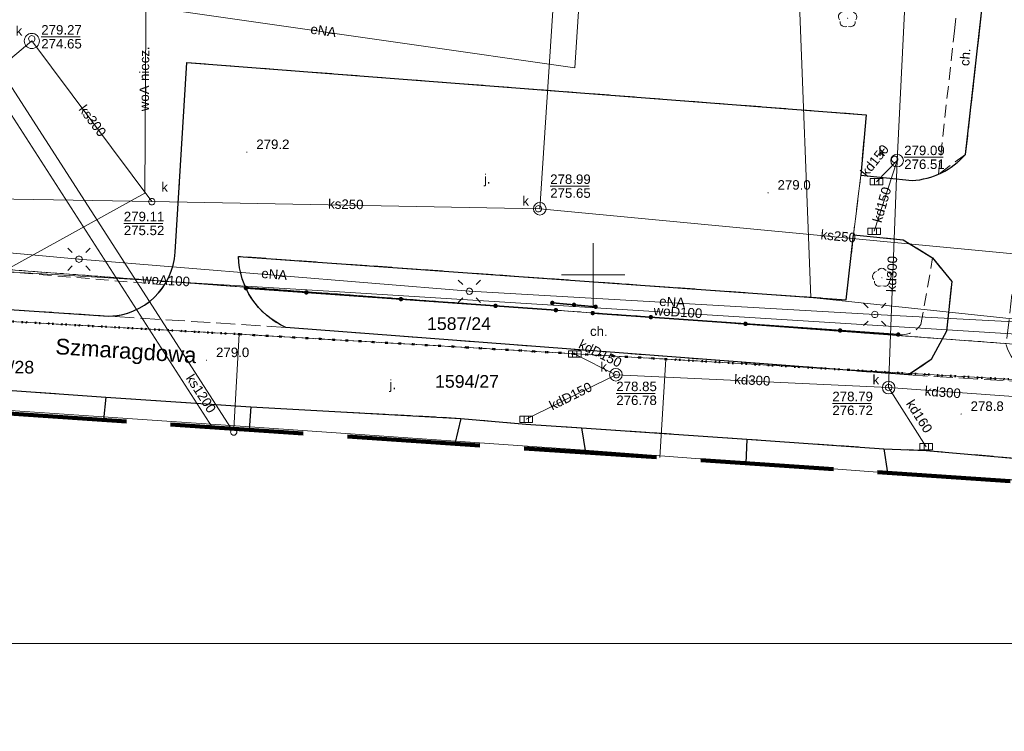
# Model space of a CAD drawing. Extents: x 0 to 6568752, y 0 to 5584302.
# Tile 21 of 58: x 6568405 to 6568482, y 5583914 to 5583970. Entities that reach past the tile are written whole.
import ezdxf
from ezdxf.enums import TextEntityAlignment as Align

# ---------------------------------------------------------------- set-up
doc = ezdxf.new("R2010")
doc.units = 0
doc.header["$PDSIZE"] = 0.75
for name, pattern in [('GAK', [3.5, 2, -0.7, 0.1, -0.7]), ('KROPK2', [1, 0.05, -0.95]), ('PRZER1-1', [1, 0.5, -0.5]), ('PRZER2-1', [1.5, 1, -0.5]), ('PRZER3-1', [2, 1.5, -0.5])]:
    doc.linetypes.add(name, pattern=pattern)
doc.layers.get('0').update_dxf_attribs({"linetype": 'CONTINUOUS'})
doc.layers.get('Defpoints').update_dxf_attribs({"linetype": 'CONTINUOUS'})
for name, color, linetype, lineweight in [('EGDE', 7, 'CONTINUOUS', 18), ('EGDE_O', 7, 'CONTINUOUS', 18), ('EGPG', 7, 'CONTINUOUS', 18), ('GELULI_O', 7, 'CONTINUOUS', 18), ('GESJAE', 7, 'CONTINUOUS', 50), ('GUPPRZ_O', 7, 'CONTINUOUS', 18), ('OTKC', 7, 'CONTINUOUS', 18), ('OTKC_O', 7, 'CONTINUOUS', 18), ('OTKJ', 7, 'CONTINUOUS', 18), ('OTKJ_O', 7, 'CONTINUOUS', 18), ('OTKK', 7, 'CONTINUOUS', 25), ('OTOO', 7, 'CONTINUOUS', 35), ('OTRN', 7, 'CONTINUOUS', 13), ('OTRN_O', 7, 'CONTINUOUS', 13), ('ramka sekcji', 7, 'CONTINUOUS', 18), ('siec', 7, 'GAK', 70), ('SUEO', 7, 'CONTINUOUS', 18), ('SUPK', 7, 'CONTINUOUS', 18), ('SUPW', 7, 'CONTINUOUS', 18), ('SUPW_O', 7, 'CONTINUOUS', 18), ('zakres', 6, 'PRZER3-1', 106)]:
    doc.layers.add(name, color=color, linetype=linetype, lineweight=lineweight)
for name, color, linetype, lineweight, true_color in [('EGUG', 7, 'CONTINUOUS', 18, 0x008000), ('OTZL', 7, 'CONTINUOUS', 18, 0x008000), ('SUEP', 1, 'CONTINUOUS', 18, 0xff0000), ('SUEP_O', 1, 'CONTINUOUS', 18, 0xff0000), ('SUKK', 7, 'CONTINUOUS', 18, 0x803300), ('SUKP', 7, 'CONTINUOUS', 18, 0x803300), ('SUKP_O', 7, 'CONTINUOUS', 18, 0x803300), ('SUKS', 7, 'CONTINUOUS', 18, 0x803300), ('SUKS_O', 7, 'CONTINUOUS', 18, 0x803300), ('SUWP', 5, 'CONTINUOUS', 18, 0x0000ff), ('SUWP_O', 5, 'CONTINUOUS', 18, 0x0000ff)]:
    doc.layers.add(name, color=color, linetype=linetype, lineweight=lineweight, true_color=true_color)
doc.styles.add('Arial', font='arial.ttf')
doc.styles.add('GEO-INFO', font='arial.ttf')
doc.dimstyles.get("Standard").update_dxf_attribs({"dimtxt": 0.18, "dimasz": 0.18, "dimexe": 0.18, "dimexo": 0.0625, "dimgap": 0.09, "dimtad": 0, "dimtih": 1, "dimtoh": 1, "dimdec": 4, "dimzin": 0, "dimdsep": 46, "dimtxsty": 'Standard', "dimcen": 0.09, "dimadec": 0, "dimazin": 0, "dimtfac": 1, "dimtdec": 4, "dimtofl": 0, "dimtmove": 0, "dimatfit": 3, "dimfxl": 0, "dimtolj": 1, "dimtzin": 0, "dimarcsym": 0})

# ---------------------------------------------------------------- blocks, each defined once
blk = doc.blocks.new('D_GSPRDL1')
blk.add_hatch(color=0).paths.add_polyline_path([(0, -0.045), (0.013906, -0.042798), (0.02645, -0.036406), (0.036406, -0.02645), (0.042798, -0.013906), (0.045, 0), (0.042798, 0.013906), (0.036406, 0.02645), (0.02645, 0.036406), (0.013906, 0.042798), (0, 0.045), (-0.013906, 0.042798), (-0.02645, 0.036406), (-0.036406, 0.02645), (-0.042798, 0.013906), (-0.045, 0), (-0.042798, -0.013906), (-0.036406, -0.02645), (-0.02645, -0.036406), (-0.013906, -0.042798)])
at = {"color": 0}
for points in [[(-0.635969, -0.134326), (-0.70458, -0.024001), (-0.731429, 0.103115), (-0.713292, 0.231763), (-0.652348, 0.346501), (-0.55591, 0.433559), (-0.435555, 0.482485)], [(-0.324277, 0.563333), (-0.240553, 0.662679), (-0.127956, 0.727494), (0, 0.75), (0.127956, 0.727494), (0.240553, 0.662679), (0.324277, 0.563333)], [(0.435555, 0.482485), (0.55591, 0.433559), (0.652348, 0.346501), (0.713292, 0.231763), (0.731429, 0.103115), (0.70458, -0.024001), (0.635969, -0.134326)], [(-0.068773, -0.646351), (-0.194901, -0.677512), (-0.324092, -0.663766), (-0.440839, -0.606763), (-0.531129, -0.513345), (-0.584125, -0.394725), (-0.593465, -0.265141)], [(0.593465, -0.265141), (0.584125, -0.394725), (0.531129, -0.513345), (0.440839, -0.606763), (0.324092, -0.663766), (0.194901, -0.677512), (0.068773, -0.646351)]]:
    blk.add_lwpolyline(points, dxfattribs=at)
blk = doc.blocks.new('D_GSPWPN1')
blk.add_hatch(color=0).paths.add_polyline_path([(-0.045, 0), (-0.043467, -0.011647), (-0.038971, -0.0225), (-0.03182, -0.03182), (-0.0225, -0.038971), (-0.011647, -0.043467), (0, -0.045), (0.011647, -0.043467), (0.0225, -0.038971), (0.03182, -0.03182), (0.038971, -0.0225), (0.043467, -0.011647), (0.045, 0), (0.043467, 0.011647), (0.038971, 0.0225), (0.03182, 0.03182), (0.0225, 0.038971), (0.011647, 0.043467), (0, 0.045), (-0.011647, 0.043467), (-0.0225, 0.038971), (-0.03182, 0.03182), (-0.038971, 0.0225), (-0.043467, 0.011647)])
blk = doc.blocks.new('D_GUPIWZ1_1')
at = {"color": 0}
blk.add_lwpolyline([(0, 0.25), (0.064705, 0.241481), (0.125, 0.216506), (0.176777, 0.176777), (0.216506, 0.125), (0.241481, 0.064705), (0.25, 0), (0.241481, -0.064705), (0.216506, -0.125), (0.176777, -0.176777), (0.125, -0.216506), (0.064705, -0.241481), (0, -0.25), (-0.064705, -0.241481), (-0.125, -0.216506), (-0.176777, -0.176777), (-0.216506, -0.125), (-0.241481, -0.064705), (-0.25, 0), (-0.241481, 0.064705), (-0.216506, 0.125), (-0.176777, 0.176777), (-0.125, 0.216506), (-0.064705, 0.241481)], close=True, dxfattribs=at)
blk = doc.blocks.new('D_GUPKKS1')
at = {"color": 0}
blk.add_lwpolyline([(0.5, -0.25), (-0.5, -0.25), (-0.5, 0.25), (0.5, 0.25)], close=True, dxfattribs=at)
for points in [[(-0.175, -0.25), (-0.175, 0.25)], [(0.175, -0.25), (0.175, 0.25)]]:
    blk.add_lwpolyline(points, dxfattribs=at)
blk = doc.blocks.new('D_GUPKSD1_1')
at = {"color": 0}
blk.add_lwpolyline([(0, 0.25), (0.064705, 0.241481), (0.125, 0.216506), (0.176777, 0.176777), (0.216506, 0.125), (0.241481, 0.064705), (0.25, 0), (0.241481, -0.064705), (0.216506, -0.125), (0.176777, -0.176777), (0.125, -0.216506), (0.064705, -0.241481), (0, -0.25), (-0.064705, -0.241481), (-0.125, -0.216506), (-0.176777, -0.176777), (-0.216506, -0.125), (-0.241481, -0.064705), (-0.25, 0), (-0.241481, 0.064705), (-0.216506, 0.125), (-0.176777, 0.176777), (-0.125, 0.216506), (-0.064705, 0.241481)], close=True, dxfattribs=at)
blk = doc.blocks.new('D_GEPPGD1_2')
blk.add_hatch(color=0).paths.add_polyline_path([(0, -0.045), (0.013906, -0.042798), (0.02645, -0.036406), (0.036406, -0.02645), (0.042798, -0.013906), (0.045, 0), (0.042798, 0.013906), (0.036406, 0.02645), (0.02645, 0.036406), (0.013906, 0.042798), (0, 0.045), (-0.013906, 0.042798), (-0.02645, 0.036406), (-0.036406, 0.02645), (-0.042798, 0.013906), (-0.045, 0), (-0.042798, -0.013906), (-0.036406, -0.02645), (-0.02645, -0.036406), (-0.013906, -0.042798)])
blk = doc.blocks.new('D_GEPPGD1_1')
at = {"color": 0}
blk.add_lwpolyline([(0, 0.25), (0.077254, 0.237764), (0.146946, 0.202254), (0.202254, 0.146946), (0.237764, 0.077254), (0.25, 0), (0.237764, -0.077254), (0.202254, -0.146946), (0.146946, -0.202254), (0.077254, -0.237764), (0, -0.25), (-0.077254, -0.237764), (-0.146946, -0.202254), (-0.202254, -0.146946), (-0.237764, -0.077254), (-0.25, 0), (-0.237764, 0.077254), (-0.202254, 0.146946), (-0.146946, 0.202254), (-0.077254, 0.237764)], close=True, dxfattribs=at)
blk = doc.blocks.new('D_KOLO')
blk.add_hatch(color=0).paths.add_polyline_path([(-0.175, 0), (-0.169037, -0.045293), (-0.151554, -0.0875), (-0.123744, -0.123744), (-0.0875, -0.151554), (-0.045293, -0.169037), (0, -0.175), (0.045293, -0.169037), (0.0875, -0.151554), (0.123744, -0.123744), (0.151554, -0.0875), (0.169037, -0.045293), (0.175, 0), (0.169037, 0.045293), (0.151554, 0.0875), (0.123744, 0.123744), (0.0875, 0.151554), (0.045293, 0.169037), (0, 0.175), (-0.045293, 0.169037), (-0.0875, 0.151554), (-0.123744, 0.123744), (-0.151554, 0.0875), (-0.169037, 0.045293)])
blk = doc.blocks.new('D_GSLKOG1')
blk.add_hatch(color=0).paths.add_polyline_path([(-0.175, 0), (-0.169037, -0.045293), (-0.151554, -0.0875), (-0.123744, -0.123744), (-0.0875, -0.151554), (-0.045293, -0.169037), (0, -0.175), (0.045293, -0.169037), (0.0875, -0.151554), (0.123744, -0.123744), (0.151554, -0.0875), (0.169037, -0.045293), (0.175, 0), (0.169037, 0.045293), (0.151554, 0.0875), (0.123744, 0.123744), (0.0875, 0.151554), (0.045293, 0.169037), (0, 0.175), (-0.045293, 0.169037), (-0.0875, 0.151554), (-0.123744, 0.123744), (-0.151554, 0.0875), (-0.169037, 0.045293)])
blk = doc.blocks.new('D_GUPELA2')
blk.add_hatch(color=0).paths.add_polyline_path([(-0.001087, 0.044987), (0.011881, 0.043403), (0.021281, 0.03965), (0.030065, 0.033482), (0.038133, 0.023893), (0.043117, 0.012881), (0.044986, 0.001113), (0.044323, -0.007777), (0.040557, -0.019497), (0.033417, -0.030138), (0.024849, -0.037517), (0.013788, -0.042836), (0.002013, -0.044955), (-0.00982, -0.043916), (-0.020466, -0.040077), (-0.029541, -0.033946), (-0.036867, -0.025804), (-0.04187, -0.01649), (-0.04461, -0.005909), (-0.044532, 0.006476), (-0.041285, 0.017903), (-0.034764, 0.028574), (-0.024479, 0.03776), (-0.013449, 0.042943)])
at = {"color": 0}
for points in [[(-0.883883, 0.883883), (-0.53033, 0.53033)], [(0.883883, 0.883883), (0.53033, 0.53033)], [(-0.883883, -0.883883), (-0.53033, -0.53033)], [(0.883883, -0.883883), (0.53033, -0.53033)]]:
    blk.add_lwpolyline(points, dxfattribs=at)
blk = doc.blocks.new('D_GUPELA1')
at = {"color": 0}
blk.add_lwpolyline([(0, 0.25), (0.064705, 0.241481), (0.125, 0.216506), (0.176777, 0.176777), (0.216506, 0.125), (0.241481, 0.064705), (0.25, 0), (0.241481, -0.064705), (0.216506, -0.125), (0.176777, -0.176777), (0.125, -0.216506), (0.064705, -0.241481), (0, -0.25), (-0.064705, -0.241481), (-0.125, -0.216506), (-0.176777, -0.176777), (-0.216506, -0.125), (-0.241481, -0.064705), (-0.25, 0), (-0.241481, 0.064705), (-0.216506, 0.125), (-0.176777, 0.176777), (-0.125, 0.216506), (-0.064705, 0.241481)], close=True, dxfattribs=at)
blk = doc.blocks.new('*D45')
at = {"layer": 'Defpoints', "color": 0, "lineweight": 40}
for p in [(6568647.5, 5584150), (6568650, 5584150), (0, 0)]:
    blk.add_point(p, dxfattribs=at)
at = {"layer": 'ramka sekcji', "color": 0, "lineweight": -2}
blk.add_line((6568649.938, 5584150), (6568647.5, 5584150), dxfattribs=at)
at = {"layer": 'ramka sekcji', "color": 0, "insert": (6568644.106, 5584150), "char_height": 0.75, "attachment_point": 5, "style": 'GEO-INFO'}
blk.add_mtext('\\A1;5584150.0000', dxfattribs=at)
blk = doc.blocks.new('*D46')
at = {"layer": 'Defpoints', "color": 0, "lineweight": 40}
for p in [(6568650, 5584152.5), (6568650, 5584150), (0, 0)]:
    blk.add_point(p, dxfattribs=at)
at = {"layer": 'ramka sekcji', "color": 0, "lineweight": -2}
blk.add_line((6568650, 5584150.062), (6568650, 5584152.5), dxfattribs=at)
at = {"layer": 'ramka sekcji', "color": 0, "insert": (6568650, 5584155.896), "char_height": 0.75, "attachment_point": 5, "rotation": 90, "style": 'GEO-INFO'}
blk.add_mtext('\\A1;6568650.0000', dxfattribs=at)

msp = doc.modelspace()

# ---------------------------------------------------------------- linework, layer by layer
at = {"layer": 'EGDE', "color": 0, "linetype": 'Continuous', "elevation": 10.22}
for points in [[(6568594.31055, 5583939.47691), (6568591.06023, 5583939.65534), (6568585.12694, 5583937.54872), (6568482.90911, 5583944.55214), (6568370.44353, 5583952.88368), (6568294.32233, 5583957.98331), (6568295.92847, 5583986.21622), (6568307.93382, 5584034.73468), (6568319.9193, 5584083.24287), (6568320.72616, 5584086.59352), (6568329.45932, 5584084.84591), (6568374.48985, 5584081.95589), (6568374.92948, 5584088.19204), (6568391.77674, 5584086.94902), (6568441.65482, 5584081.9513), (6568491.15577, 5584079.0589), (6568538.06756, 5584076.86319), (6568558.47556, 5584075.58605), (6568583.6998, 5584038.16817), (6568609.00522, 5584036.3441), (6568644.22449, 5584009.45582)], [(6568384.89553, 5583947.37946), (6568422.02493, 5583945.3077), (6568421.59917, 5583937.83878)], [(6568421.59917, 5583937.83878), (6568422.02493, 5583945.3077)], [(6568422.02493, 5583945.3077), (6568440.05974, 5583944.25999), (6568455.74272, 5583943.342), (6568455.26522, 5583935.56482)], [(6568455.26522, 5583935.56482), (6568455.74272, 5583943.342)], [(6568455.74272, 5583943.342), (6568470.18479, 5583942.48802), (6568484.61672, 5583941.64391), (6568501.75009, 5583940.70461), (6568518.83334, 5583939.77466), (6568555.7519, 5583937.77022), (6568581.68298, 5583936.28424), (6568593.99258, 5583935.5803)], [(6568475.79954, 5583934.17784), (6568521.07652, 5583931.78293), (6568593.29603, 5583927.04441)], [(6568593.29603, 5583927.04441), (6568521.07652, 5583931.78293), (6568475.79954, 5583934.17784)]]:
    msp.add_lwpolyline(points, dxfattribs=at)
msp.add_lwpolyline([(6568294.32233, 5583957.98331), (6568370.44353, 5583952.88368), (6568482.90911, 5583944.55214), (6568585.12694, 5583937.54872), (6568581.68298, 5583936.28424), (6568555.7519, 5583937.77022), (6568518.83334, 5583939.77466), (6568501.75009, 5583940.70461), (6568484.61672, 5583941.64391), (6568470.18479, 5583942.48802), (6568455.74272, 5583943.342), (6568440.05974, 5583944.25999), (6568422.02493, 5583945.3077), (6568384.89553, 5583947.37946), (6568347.08402, 5583949.61245), (6568329.64942, 5583950.6479), (6568293.66008, 5583952.72437), (6568294.26523, 5583956.9825)], close=True, dxfattribs=at)
at = {"layer": 'EGUG', "color": 0, "linetype": 'PRZER1-1', "lineweight": 18, "elevation": 10.08}
for points in [[(6568593.99258, 5583935.5803), (6568581.68298, 5583936.28424), (6568555.7519, 5583937.77022), (6568518.83334, 5583939.77466), (6568501.75009, 5583940.70461), (6568484.61672, 5583941.64391), (6568470.18479, 5583942.48802), (6568455.74272, 5583943.342), (6568440.05974, 5583944.25999), (6568422.02493, 5583945.3077), (6568384.89553, 5583947.37946), (6568347.08402, 5583949.61245), (6568329.64942, 5583950.6479), (6568293.66008, 5583952.72437), (6568292.84874, 5583952.82392), (6568273.1723, 5583953.99051), (6568262.61008, 5583954.10444), (6568261.2106, 5583954.0564), (6568251.21944, 5583954.86774), (6568249.43294, 5583955.01221)], [(6568249.43294, 5583955.01221), (6568251.21944, 5583954.86774), (6568261.2106, 5583954.0564), (6568262.61008, 5583954.10444), (6568273.1723, 5583953.99051), (6568292.84874, 5583952.82392), (6568293.66008, 5583952.72437), (6568329.64942, 5583950.6479), (6568347.08402, 5583949.61245), (6568384.89553, 5583947.37946), (6568422.02493, 5583945.3077), (6568440.05974, 5583944.25999), (6568455.74272, 5583943.342), (6568470.18479, 5583942.48802), (6568484.61672, 5583941.64391), (6568501.75009, 5583940.70461), (6568518.83334, 5583939.77466), (6568555.7519, 5583937.77022), (6568581.68298, 5583936.28424), (6568593.99258, 5583935.5803)], [(6568370.44353, 5583952.88368), (6568482.90911, 5583944.55214), (6568585.12694, 5583937.54872), (6568591.06023, 5583939.65534), (6568594.31055, 5583939.47691)], [(6568594.31055, 5583939.47691), (6568591.06023, 5583939.65534), (6568585.12694, 5583937.54872), (6568482.90911, 5583944.55214), (6568370.44353, 5583952.88368)], [(6568475.79954, 5583934.17784), (6568521.07652, 5583931.78293), (6568593.29603, 5583927.04441)], [(6568593.29603, 5583927.04441), (6568521.07652, 5583931.78293), (6568475.79954, 5583934.17784)]]:
    msp.add_lwpolyline(points, dxfattribs=at)
at = {"layer": 'GESJAE', "color": 0, "linetype": 'KROPK2', "lineweight": 50, "elevation": 10.22}
for points in [[(6568593.99258, 5583935.5803), (6568581.68298, 5583936.28424), (6568555.7519, 5583937.77022), (6568518.83334, 5583939.77466), (6568501.75009, 5583940.70461), (6568484.61672, 5583941.64391), (6568470.18479, 5583942.48802), (6568455.74272, 5583943.342), (6568440.05974, 5583944.25999), (6568422.02493, 5583945.3077), (6568384.89553, 5583947.37946), (6568347.08402, 5583949.61245), (6568329.64942, 5583950.6479), (6568293.66008, 5583952.72437), (6568292.84874, 5583952.82392), (6568273.1723, 5583953.99051), (6568262.61008, 5583954.10444), (6568261.2106, 5583954.0564), (6568251.21944, 5583954.86774), (6568249.43294, 5583955.01221)], [(6568249.43294, 5583955.01221), (6568251.21944, 5583954.86774), (6568261.2106, 5583954.0564), (6568262.61008, 5583954.10444), (6568273.1723, 5583953.99051), (6568292.84874, 5583952.82392), (6568293.66008, 5583952.72437), (6568329.64942, 5583950.6479), (6568347.08402, 5583949.61245), (6568384.89553, 5583947.37946), (6568422.02493, 5583945.3077), (6568440.05974, 5583944.25999), (6568455.74272, 5583943.342), (6568470.18479, 5583942.48802), (6568484.61672, 5583941.64391), (6568501.75009, 5583940.70461), (6568518.83334, 5583939.77466), (6568555.7519, 5583937.77022), (6568581.68298, 5583936.28424), (6568593.99258, 5583935.5803)]]:
    msp.add_lwpolyline(points, dxfattribs=at)
at = {"layer": 'GUPPRZ_O', "color": 0, "linetype": 'Continuous', "lineweight": 13, "elevation": 10.8, "flags": 128}
for points in [[(6568406.3736, 5583968.80822), (6568409.4536, 5583968.80822)], [(6568474.58126, 5583959.2866), (6568477.66126, 5583959.2866)], [(6568446.60009, 5583957.00849), (6568449.68009, 5583957.00849)], [(6568412.89751, 5583954.05884), (6568415.97751, 5583954.05884)], [(6568451.82618, 5583940.63703), (6568454.90618, 5583940.63703)], [(6568468.90372, 5583939.84342), (6568471.98372, 5583939.84342)]]:
    msp.add_lwpolyline(points, dxfattribs=at)
at = {"layer": 'OTKC', "color": 0, "linetype": 'PRZER2-1', "lineweight": 18, "elevation": 10.18}
msp.add_lwpolyline([(6568482.81, 5583989.38), (6568479.43, 5583959.52), (6568477.3, 5583957.96), (6568478.56, 5583969.29), (6568478.68, 5583970.56)], dxfattribs=at)
for points in [[(6568374.84, 5583949.22, -0.2946697), (6568370.32, 5583953), (6568416.12, 5583949.21, -0.25234606), (6568411.69, 5583946.74)], [(6568474.11, 5583945.28, 0.27929192), (6568475.9, 5583946.07), (6568476.83, 5583951.34), (6568478.34, 5583949.48), (6568477.93, 5583945.56), (6568476.72, 5583943.3), (6568474.92, 5583942.09), (6568425.7, 5583945.85, -0.18180306), (6568422.55, 5583948.95)]]:
    msp.add_lwpolyline(points, format="xyb", close=True, dxfattribs=at)
at = {"layer": 'OTKJ', "color": 0, "linetype": 'PRZER3-1', "lineweight": 18, "elevation": 10.18}
msp.add_lwpolyline([(6568491.46, 5584022.01), (6568484.15, 5583957.94), (6568483.98, 5583956.41), (6568482.65, 5583944.47, 0.30093923), (6568486.4, 5583941.41), (6568474.92, 5583942.09), (6568476.72, 5583943.3), (6568477.93, 5583945.56), (6568478.34, 5583949.48), (6568476.83, 5583951.34), (6568474.51, 5583952.76), (6568470.57, 5583953.16), (6568471.16, 5583957.88), (6568475.2, 5583957.45, 0.19953313), (6568479.43, 5583959.52), (6568482.81, 5583989.38), (6568481.67, 5583991.05), (6568485.91, 5584024.62, 0.1555909)], format="xyb", dxfattribs=at)
msp.add_lwpolyline([(6568425.7, 5583945.85), (6568411.69, 5583946.74, 0.39350109), (6568416.95, 5583951.78), (6568417.87, 5583966.78), (6568471.57, 5583962.65), (6568471.16, 5583957.88), (6568470.57, 5583953.16), (6568470, 5583948.03), (6568421.97, 5583951.46, 0.29097234)], format="xyb", close=True, dxfattribs=at)
msp.add_lwpolyline([(6568593.36913, 5583927.94024), (6568543.91, 5583931.15), (6568534.71, 5583931.94), (6568529.09, 5583932.43), (6568523.49, 5583932.78), (6568521.24, 5583932.63), (6568515.01, 5583933.41), (6568509.55728, 5583933.95163), (6568503.65, 5583934.16), (6568497.17612, 5583934.43965), (6568485.59074, 5583935.3109), (6568476.32, 5583936.13), (6568472.97, 5583936.26), (6568462.13971, 5583937.01223), (6568449.07, 5583937.92), (6568444.68, 5583938.19), (6568439.54, 5583938.66), (6568422.95, 5583939.56), (6568411.48, 5583940.34), (6568402.93, 5583940.93)], dxfattribs=at)
at = {"layer": 'OTKK', "color": 0, "linetype": 'Continuous', "lineweight": 25, "elevation": 10.18}
for points in [[(6568374.84, 5583949.22), (6568411.69, 5583946.74, 0.39350109), (6568416.95, 5583951.78), (6568417.87, 5583966.78), (6568471.57, 5583962.65), (6568471.16, 5583957.88), (6568475.2, 5583957.45, 0.19953313), (6568479.43, 5583959.52), (6568482.81, 5583989.38), (6568481.67, 5583991.05), (6568485.91, 5584024.62, 0.1555909)], [(6568358.66488, 5583942.08966, -0.16710768), (6568361.96, 5583943.6), (6568396.38, 5583941.36), (6568402.93, 5583940.93), (6568411.48, 5583940.34), (6568422.95, 5583939.56), (6568439.54, 5583938.66), (6568444.68, 5583938.19), (6568449.07, 5583937.92), (6568462.13971, 5583937.01223), (6568472.97, 5583936.26), (6568476.32, 5583936.13), (6568485.59074, 5583935.3109), (6568497.17612, 5583934.43965), (6568503.65, 5583934.16), (6568509.55728, 5583933.95163), (6568515.01, 5583933.41), (6568521.24, 5583932.63), (6568523.49, 5583932.78), (6568529.09, 5583932.43), (6568534.71, 5583931.94), (6568543.91, 5583931.15), (6568545.21, 5583929.53), (6568545.21725, 5583929.48905)]]:
    msp.add_lwpolyline(points, format="xyb", dxfattribs=at)
msp.add_lwpolyline([(6568470, 5583948.03), (6568470.57, 5583953.16), (6568474.51, 5583952.76), (6568476.83, 5583951.34), (6568478.34, 5583949.48), (6568477.93, 5583945.56), (6568476.72, 5583943.3), (6568474.92, 5583942.09), (6568425.7, 5583945.85, -0.29097234), (6568421.97, 5583951.46)], format="xyb", close=True, dxfattribs=at)
for points in [[(6568411.48, 5583940.34), (6568411.30305, 5583938.53423)], [(6568422.95, 5583939.56), (6568422.79778, 5583937.75782)], [(6568439.54, 5583938.66), (6568439.06722, 5583936.65891)], [(6568449.07, 5583937.92), (6568449.39233, 5583935.96151)], [(6568462.13971, 5583937.01223), (6568462.07344, 5583935.10496)], [(6568472.97, 5583936.26), (6568473.26767, 5583934.34885)]]:
    msp.add_lwpolyline(points, dxfattribs=at)
at = {"layer": 'OTOO', "color": 0, "linetype": 'Continuous', "lineweight": 35, "elevation": 10.18}
for points in [[(6568422.55, 5583948.95), (6568447.05, 5583947.21)], [(6568446.77, 5583947.78), (6568450.19, 5583947.48)], [(6568474.11, 5583945.28), (6568449.96, 5583946.98)]]:
    msp.add_lwpolyline(points, dxfattribs=at)
at = {"layer": 'ramka sekcji', "color": 0}
for q in [(6568450, 5583952.5), (6568447.5, 5583950), (6568450, 5583947.5), (6568452.5, 5583950)]:
    msp.add_line((6568450, 5583950), q, dxfattribs=at)
at = {"layer": 'siec', "color": 0, "linetype": 'ByBlock', "lineweight": 20}
msp.add_lwpolyline([(6568734.39713, 5584289.91756), (6568240.9245, 5584289.91756), (6568240.9245, 5583920.87902), (6568734.39713, 5583920.87902)], close=True, dxfattribs=at)
at = {"layer": 'SUEP', "linetype": 'Continuous', "lineweight": 18, "elevation": 10.14}
for points in [[(6568461.96392, 5584050.56923), (6568462.1777, 5584051.59338), (6568455.34395, 5584051.84535), (6568453.40597, 5584031.5088), (6568450.53309, 5583996.80907), (6568448.53546, 5583966.36094), (6568408.78897, 5583972.06926), (6568392.59187, 5583974.08072), (6568365.19254, 5583976.97792)], [(6568444.01192, 5584047.82702), (6568441.38542, 5583990.29269), (6568440.95352, 5583979.26726), (6568466.45054, 5583975.60951), (6568466.39316, 5583974.00964), (6568466.2272, 5583973.46246), (6568467.21386, 5583948.20619), (6568536.11292, 5583940.91441), (6568541.52968, 5583940.57618), (6568547.44455, 5583941.31845), (6568547.39903, 5583950.90062), (6568548.75489, 5583954.02615)], [(6568501.6896, 5583945.31919), (6568472.25746, 5583946.86907), (6568440.21549, 5583948.70235), (6568409.35359, 5583951.23589), (6568375.92587, 5583954.28443)], [(6568473.29386, 5583934.34709), (6568473.16984, 5583934.35584), (6568449.33485, 5583936.15886), (6568422.479, 5583938.01297), (6568402.73022, 5583939.35862), (6568381.74001, 5583940.80828), (6568355.01339, 5583942.72407), (6568327.45479, 5583944.78916), (6568298.14637, 5583946.83171), (6568267.64219, 5583948.53883)]]:
    msp.add_lwpolyline(points, dxfattribs=at)
at = {"layer": 'SUKP', "color": 0, "linetype": 'Continuous', "lineweight": 18, "elevation": 10.14}
for points in [[(6568452.3056, 5584042.0096), (6568450.97527, 5584028.98349), (6568449.9658, 5584014.23627), (6568449.23205, 5584006.06716), (6568448.14265, 5583991.36195), (6568445.77966, 5583955.21846)], [(6568473.35371, 5583941.09358), (6568474.01551, 5583959.02734), (6568475.92724, 5583997.47087)], [(6568415.11015, 5583955.784), (6568405.62323, 5583968.47768), (6568402.5683, 5583965.9431)], [(6568403.07267, 5583966.26809), (6568421.3818, 5583937.85347)], [(6568402.06394, 5583965.61811), (6568419.8893, 5583937.95428)], [(6568472.22, 5583953.45), (6568474.01551, 5583959.02734)], [(6568472.4, 5583957.36), (6568474.01551, 5583959.02734)], [(6568415.11015, 5583955.784), (6568379.28, 5583956.41)], [(6568445.77966, 5583955.21846), (6568415.11015, 5583955.784)], [(6568492.95, 5583950.74), (6568445.77966, 5583955.21846)], [(6568448.54, 5583943.74), (6568451.79001, 5583942.10912)], [(6568444.71, 5583938.59), (6568451.79001, 5583942.10912)], [(6568451.79001, 5583942.10912), (6568473.35371, 5583941.09358)], [(6568489.08009, 5583939.9733), (6568473.35371, 5583941.09358)], [(6568476.33, 5583936.42), (6568473.35371, 5583941.09358)]]:
    msp.add_lwpolyline(points, dxfattribs=at)
at = {"layer": 'SUPK', "color": 0, "linetype": 'Continuous', "lineweight": 18, "elevation": 10.14}
for points in [[(6568405.62323, 5583967.87768, -1), (6568405.62323, 5583969.07768, -1)], [(6568474.01551, 5583958.52734, -1), (6568474.01551, 5583959.52734, -1)], [(6568445.77966, 5583954.71846, -1), (6568445.77966, 5583955.71846, -1)], [(6568451.79001, 5583941.60912, -1), (6568451.79001, 5583942.60912, -1)], [(6568473.35371, 5583940.59358, -1), (6568473.35371, 5583941.59358, -1)]]:
    msp.add_lwpolyline(points, format="xyb", close=True, dxfattribs=at)
at = {"layer": 'SUWP', "color": 0, "linetype": 'Continuous', "lineweight": 18, "elevation": 10.14}
for points in [[(6568403.35963, 5583950.26759), (6568414.55085, 5583956.44227), (6568414.65681, 5583974.54188)], [(6568429.10146, 5583948.71915), (6568484.28952, 5583945.26398), (6568487.45, 5583954.75)], [(6568375.67832, 5583952.5411), (6568390.39564, 5583951.28063), (6568403.35963, 5583950.26759), (6568429.10146, 5583948.71915)]]:
    msp.add_lwpolyline(points, dxfattribs=at)
at = {"layer": 'zakres', "color": 0, "ltscale": 7}
msp.add_lwpolyline([(6568248.9828, 5583949.49809), (6568593.23088, 5583926.24598), (6568594.73885, 5583944.72564), (6568600.03506, 5583944.48551), (6568601.93947, 5583972.41355), (6568624.21788, 5583971.15638), (6568661.45926, 5583969.71449), (6568667.75842, 5584103.27503), (6568620.63994, 5584106.09947), (6568620.96872, 5584115.5807), (6568625.17121, 5584115.63721), (6568627.02161, 5584150.96538), (6568590.71801, 5584153.27937), (6568592.77721, 5584185.3763), (6568538.50559, 5584204.10606), (6568463.99933, 5584229.86642), (6568419.28314, 5584244.20999), (6568355.04246, 5584262.48696)], dxfattribs=at)

# ---------------------------------------------------------------- block references
at = {"layer": 'EGPG', "color": 0, "linetype": 'Continuous', "lineweight": 18}
for name, p in [('D_GEPPGD1_2', (6568422.02493, 5583945.3077, 10.24)), ('D_GEPPGD1_2', (6568440.05974, 5583944.25999, 10.24)), ('D_GEPPGD1_2', (6568455.74272, 5583943.342, 10.24)), ('D_GEPPGD1_2', (6568470.18479, 5583942.48802, 10.24)), ('D_GEPPGD1_1', (6568421.5845, 5583937.58141, 10.24))]:
    msp.add_blockref(name, p, dxfattribs=at)
at = {"layer": 'OTOO', "color": 0, "linetype": 'Continuous', "lineweight": 35}
for name, p, rotation in [('D_GSLKOG1', (6568422.55, 5583948.95, 10.18), 355.9376512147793), ('D_KOLO', (6568427.31884, 5583948.61131, 10.18), 355.9376512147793), ('D_KOLO', (6568427.31884, 5583948.61131, 10.18), 355.9376512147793), ('D_KOLO', (6568434.8, 5583948.08, 10.18), 355.9376512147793), ('D_KOLO', (6568434.8, 5583948.08, 10.18), 355.9376512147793), ('D_GSLKOG1', (6568446.77, 5583947.78, 10.18), 354.9868862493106), ('D_KOLO', (6568442.28116, 5583947.54869, 10.18), 355.9376512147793), ('D_KOLO', (6568442.28116, 5583947.54869, 10.18), 355.9376512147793), ('D_GSLKOG1', (6568447.05, 5583947.21, 10.18), 355.9376512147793), ('D_KOLO', (6568448.48, 5583947.63, 10.18), 354.9868862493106), ('D_KOLO', (6568448.48, 5583947.63, 10.18), 354.9868862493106), ('D_GSLKOG1', (6568449.96, 5583946.98, 10.18), 175.9733988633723), ('D_GSLKOG1', (6568450.19, 5583947.48, 10.18), 354.9868862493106), ('D_KOLO', (6568454.55351, 5583946.65665, 10.18), 175.9733988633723), ('D_KOLO', (6568454.55351, 5583946.65665, 10.18), 175.9733988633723), ('D_KOLO', (6568462.035, 5583946.13, 10.18), 175.9733988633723), ('D_KOLO', (6568462.035, 5583946.13, 10.18), 175.9733988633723), ('D_KOLO', (6568469.51649, 5583945.60335, 10.18), 175.9733988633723), ('D_KOLO', (6568469.51649, 5583945.60335, 10.18), 175.9733988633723), ('D_GSLKOG1', (6568474.11, 5583945.28, 10.18), 175.9733988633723)]:
    msp.add_blockref(name, p, dxfattribs=dict(at, rotation=rotation))
at = {"layer": 'OTRN', "color": 0, "linetype": 'Continuous', "lineweight": 13}
for p in [(6568422.62, 5583959.69, 10.08), (6568463.82, 5583956.48, 10.08), (6568419.44, 5583943.25, 10.08), (6568479.08, 5583939, 10.08)]:
    msp.add_blockref('D_GSPWPN1', p, dxfattribs=at)
at = {"layer": 'OTZL', "color": 0, "linetype": 'Continuous', "lineweight": 18}
for p in [(6568470.11, 5583970.28, 10.12), (6568472.82, 5583949.77, 10.12)]:
    msp.add_blockref('D_GSPRDL1', p, dxfattribs=at)
at = {"layer": 'SUEO', "color": 0, "linetype": 'Continuous', "lineweight": 18}
for name, p in [('D_GUPELA2', (6568409.35359, 5583951.23589, 10.15)), ('D_GUPELA1', (6568409.35359, 5583951.23589, 10.16)), ('D_GUPELA2', (6568440.21549, 5583948.70235, 10.15)), ('D_GUPELA1', (6568440.21549, 5583948.70235, 10.16)), ('D_GUPELA2', (6568472.25746, 5583946.86907, 10.15)), ('D_GUPELA1', (6568472.25746, 5583946.86907, 10.16))]:
    msp.add_blockref(name, p, dxfattribs=at)
at = {"layer": 'SUKK', "color": 0, "linetype": 'Continuous', "lineweight": 18}
for p in [(6568472.4, 5583957.36, 10.16), (6568472.22, 5583953.45, 10.16), (6568448.54, 5583943.74, 10.16), (6568444.71, 5583938.59, 10.16), (6568476.33, 5583936.42, 10.16)]:
    msp.add_blockref('D_GUPKKS1', p, dxfattribs=at)
at = {"layer": 'SUKS', "color": 0, "linetype": 'Continuous', "lineweight": 18}
msp.add_blockref('D_GUPKSD1_1', (6568415.11015, 5583955.784, 10.16), dxfattribs=at)
at = {"layer": 'SUPW', "color": 0, "linetype": 'Continuous', "lineweight": 18}
for p in [(6568405.6236, 5583968.65268, 10.18), (6568473.83126, 5583959.13106, 10.18), (6568445.66966, 5583955.21782, 10.18), (6568451.84, 5583942.11, 10.18), (6568473.35371, 5583941.09358, 10.18)]:
    msp.add_blockref('D_GUPIWZ1_1', p, dxfattribs=at)

# ---------------------------------------------------------------- texts
at = {"layer": 'EGDE_O', "color": 0, "linetype": 'Continuous', "style": 'Arial'}
for s, p in [('1587/24', (6568439.39351, 5583945.64381, 10.8)), ('1592/28', (6568403.28691, 5583942.20455, 10.8)), ('1594/27', (6568440.02623, 5583941.07722, 10.8))]:
    msp.add_text(s, height=1, dxfattribs=at).set_placement(p, align=Align.CENTER)
at = {"layer": 'GELULI_O', "color": 0, "linetype": 'Continuous', "lineweight": 0, "style": 'Arial'}
msp.add_text('Szmaragdowa', height=1.25, rotation=356.3250551, dxfattribs=at).set_placement((6568413.02805, 5583943.37836, 10.8), align=Align.CENTER)
at = {"layer": 'GUPPRZ_O', "color": 0, "linetype": 'Continuous', "lineweight": 0, "style": 'Arial'}
for s, p in [('279.27', (6568406.3736, 5583968.98072, 10.8)), ('274.65', (6568406.3736, 5583967.88572, 10.8)), ('279.09', (6568474.58126, 5583959.4591, 10.8)), ('276.51', (6568474.58126, 5583958.3641, 10.8)), ('278.99', (6568446.60009, 5583957.18099, 10.8)), ('275.65', (6568446.60009, 5583956.08599, 10.8)), ('279.11', (6568412.89751, 5583954.23134, 10.8)), ('275.52', (6568412.89751, 5583953.13634, 10.8)), ('278.85', (6568451.82618, 5583940.80953, 10.8)), ('276.78', (6568451.82618, 5583939.71453, 10.8)), ('278.79', (6568468.90372, 5583940.01592, 10.8)), ('276.72', (6568468.90372, 5583938.92092, 10.8))]:
    msp.add_text(s, height=0.75, dxfattribs=at).set_placement(p)
at = {"layer": 'OTKC_O', "color": 0, "linetype": 'Continuous', "lineweight": 0, "style": 'Arial'}
msp.add_text('ch.', height=0.75, rotation=85.2211345, dxfattribs=at).set_placement((6568479.77133, 5583967.17361, 10.8), align=Align.CENTER)
msp.add_text('ch.', height=0.75, dxfattribs=at).set_placement((6568450.445, 5583945.16859, 10.8), align=Align.CENTER)
at = {"layer": 'OTKJ_O', "color": 0, "linetype": 'Continuous', "lineweight": 0, "style": 'Arial'}
for p in [(6568441.63, 5583957.21085, 10.8), (6568434.155, 5583940.96542, 10.8)]:
    msp.add_text('j.', height=0.75, dxfattribs=at).set_placement(p, align=Align.CENTER)
at = {"layer": 'OTRN_O', "color": 0, "linetype": 'Continuous', "lineweight": 0, "style": 'Arial'}
for s, p in [('279.2', (6568423.37, 5583959.94, 10.8)), ('279.0', (6568464.57, 5583956.73, 10.8)), ('279.0', (6568420.19, 5583943.5, 10.8)), ('278.8', (6568479.83, 5583939.25, 10.8))]:
    msp.add_text(s, height=0.75, dxfattribs=at).set_placement(p)
at = {"layer": 'SUEP_O', "linetype": 'Continuous', "lineweight": 0, "style": 'Arial'}
for rotation, p in [(351.8271732, (6568428.62049, 5583968.9246, 10.8)), (355.3069403, (6568424.76053, 5583949.67663, 10.8)), (356.725393, (6568456.21971, 5583947.49271, 10.8))]:
    msp.add_text('eNA', height=0.75, rotation=rotation, dxfattribs=at).set_placement(p, align=Align.CENTER)
at = {"layer": 'SUKP_O', "color": 0, "linetype": 'Continuous', "lineweight": 0, "style": 'Arial'}
for s, rotation, p in [('ks300', 306.7734969, (6568410.13161, 5583961.95515, 10.8)), ('kd150', 51.0569381, (6568472.53139, 5583958.79633, 10.8)), ('kd150', 74.1655991, (6568473.17583, 5583955.4373, 10.8)), ('ks250', 358.943602, (6568430.4395, 5583955.2078, 10.8)), ('ks250', 354.5764746, (6568469.33709, 5583952.68707, 10.8)), ('kd300', 87.8866295, (6568473.97789, 5583950.04964, 10.8)), ('kdD150', 333.713421, (6568450.3929, 5583943.45681, 10.8)), ('ks1200', 302.7959533, (6568418.68897, 5583940.41858, 10.8)), ('kd300', 357.3036686, (6568462.55806, 5583941.3082, 10.8)), ('kdD150', 26.4296529, (6568448.38063, 5583940.08675, 10.8)), ('kd300', 355.920305, (6568477.60583, 5583940.35319, 10.8)), ('kd160', 302.4902785, (6568475.46111, 5583938.62259, 10.8))]:
    msp.add_text(s, height=0.75, rotation=rotation, dxfattribs=at).set_placement(p, align=Align.CENTER)
at = {"layer": 'SUKS_O', "color": 0, "linetype": 'Continuous', "lineweight": 0, "style": 'Arial'}
msp.add_text('k', height=0.75, dxfattribs=at).set_placement((6568416.39145, 5583956.56066, 10.8), align=Align.RIGHT)
at = {"layer": 'SUPW_O', "color": 0, "linetype": 'Continuous', "lineweight": 0, "style": 'Arial'}
for p in [(6568404.8736, 5583968.90268, 10.8), (6568473.08126, 5583959.38106, 10.8), (6568444.91966, 5583955.46782, 10.8), (6568451.09, 5583942.36, 10.8), (6568472.60371, 5583941.34358, 10.8)]:
    msp.add_text('k', height=0.75, dxfattribs=at).set_placement(p, align=Align.RIGHT)
at = {"layer": 'SUWP_O', "color": 0, "linetype": 'Continuous', "lineweight": 0, "style": 'Arial'}
for s, rotation, p in [('woA-niecz.', 89.6645551, (6568414.8973, 5583965.49036, 10.8)), ('woA100', 356.5576493, (6568416.21293, 5583949.20042, 10.8)), ('woD100', 356.4175496, (6568456.67715, 5583946.69866, 10.8))]:
    msp.add_text(s, height=0.75, rotation=rotation, dxfattribs=at).set_placement(p, align=Align.CENTER)

# ---------------------------------------------------------------- dimensions: what is measured, and where the dimension line sits
at = {"layer": 'ramka sekcji', "color": 0}
for offset, dtype, picture, middle in [((0, 2.5), 1, '*D46', (6568649.9999999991, 5584155.8956787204)), ((-2.5, 0), 0, '*D45', (6568644.1063676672, 5584150))]:
    dim = msp.add_ordinate_dim(feature_location=(6568650, 5584150), offset=offset, dtype=dtype, origin=(0, 0), dimstyle='Standard', override={"dimtxt": 0.75, "dimtxsty": 'GEO-INFO'}, dxfattribs=at)
    dim.commit()
    dim.dimension.update_dxf_attribs({"geometry": picture, "text_midpoint": middle})

doc.saveas('drawing.dxf')
